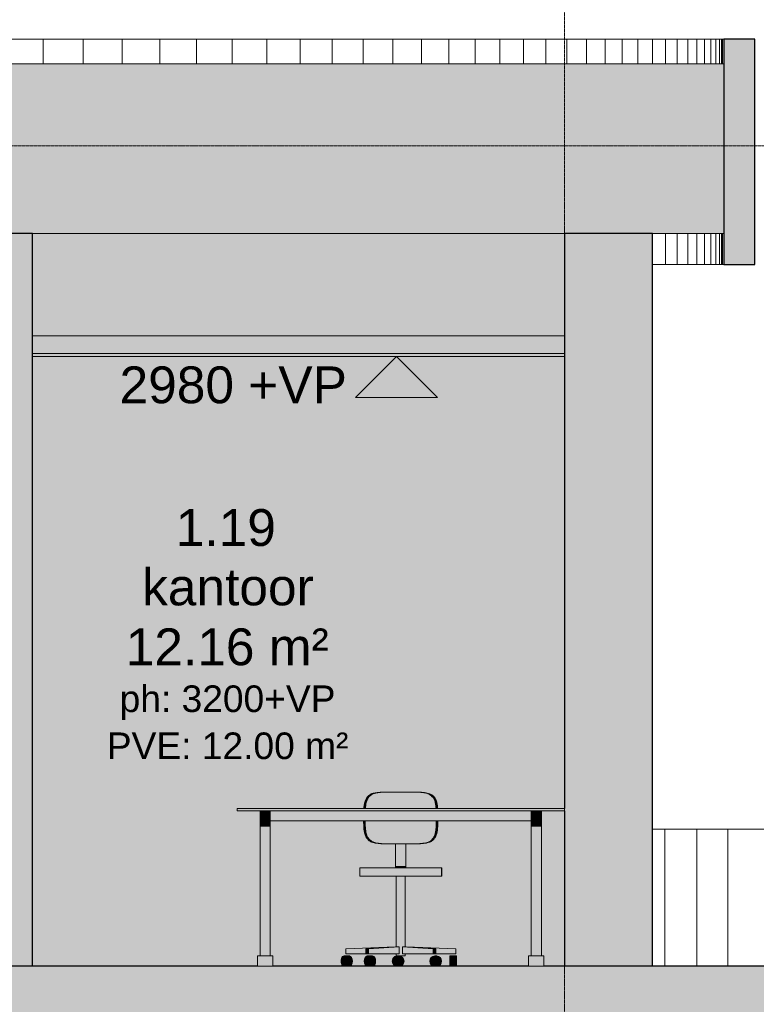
# Model space of a CAD drawing. Header units: millimetres. Extents: x -85630 to 257083, y -5697 to 14715.
# Tile 43 of 93: x 38391 to 41992, y 3804 to 8616. Entities that reach past the tile are written whole.
import ezdxf

# ---------------------------------------------------------------- set-up
doc = ezdxf.new("R2010")
doc.units = ezdxf.units.MM
doc.linetypes.add('Dash', pattern=[6.35, 3.175, -3.175])
doc.linetypes.add('THO_stramienlijn', pattern=[20, 17, -1.5, 0, -1.5])
for name, color, linetype, lineweight in [('A-AREA-IDEN', 7, 'Continuous', 13), ('A-CLNG', 7, 'Continuous', 13), ('A-CLNG-PATT', 7, 'Continuous', 13), ('A-FLOR', 7, 'Continuous', 18), ('A-FLOR-LEVL', 7, 'Continuous', 13), ('A-ROOF', 7, 'Continuous', 13), ('A-ROOF-PATT', 7, 'Continuous', 18), ('A-WALL-PATT', 7, 'Continuous', 25), ('G-ANNO-DIMS', 7, 'Continuous', 13), ('I-FURN', 7, 'Continuous', 13), ('I-FURN-HDLN', 7, 'Dash', 13), ('I-WALL', 7, 'Continuous', 18), ('S-GRID', 7, 'Continuous', 13)]:
    doc.layers.add(name, color=color, linetype=linetype, lineweight=lineweight)
doc.styles.add('Arial_1', font='arial.ttf', dxfattribs={"height": 180})
doc.styles.add('Arial_3', font='arial.ttf', dxfattribs={"height": 130})

# ---------------------------------------------------------------- blocks, each defined once
blk = doc.blocks.new('FP_60-02 doorsnede BB _plotview_')
at = {"layer": 'A-WALL-PATT', "color": 252, "lineweight": 13, "true_color": 0x858482}
for p, q in [((37191.4, 3990), (37191.4, 4660)), ((37347.9, 3990), (37347.9, 4660)), ((37499.5, 3990), (37499.5, 4660))]:
    blk.add_line(p, q, dxfattribs=at)
blk = doc.blocks.new('FP_61-02 doorsnede BB _plotview_')
at = {"layer": 'A-WALL-PATT', "color": 252, "lineweight": 13, "true_color": 0x858482}
for p, q in [((34152.9, 8400), (34152.9, 8520)), ((34348.1, 8400), (34348.1, 8520)), ((34538.1, 8400), (34538.1, 8520)), ((34722.9, 8400), (34722.9, 8520)), ((34902.3, 8400), (34902.3, 8520)), ((35076.3, 8400), (35076.3, 8520)), ((35244.8, 8400), (35244.8, 8520)), ((35407.7, 8400), (35407.7, 8520)), ((35564.9, 8400), (35564.9, 8520)), ((35716.3, 8400), (35716.3, 8520)), ((35861.9, 8400), (35861.9, 8520)), ((36001.6, 8400), (36001.6, 8520)), ((36135.3, 8400), (36135.3, 8520)), ((36263, 8400), (36263, 8520)), ((36384.5, 8400), (36384.5, 8520)), ((36499.9, 8400), (36499.9, 8520)), ((36609, 8400), (36609, 8520)), ((36711.8, 8400), (36711.8, 8520)), ((36808.3, 8400), (36808.3, 8520)), ((36898.5, 8400), (36898.5, 8520)), ((36982.1, 8400), (36982.1, 8520)), ((37059.3, 8400), (37059.3, 8520)), ((37130, 8400), (37130, 8520)), ((37194.2, 8400), (37194.2, 8520)), ((37251.7, 8400), (37251.7, 8520)), ((37302.7, 8400), (37302.7, 8520)), ((37347, 8400), (37347, 8520)), ((37384.6, 8400), (37384.6, 8520)), ((37415.6, 8400), (37415.6, 8520)), ((37439.9, 8400), (37439.9, 8520)), ((37457.4, 8400), (37457.4, 8520)), ((37468.3, 8400), (37468.3, 8520)), ((37472.4, 8400), (37472.4, 8520)), ((37130, 7420), (37130, 7570)), ((37194.2, 7420), (37194.2, 7570)), ((37251.7, 7420), (37251.7, 7570)), ((37302.7, 7420), (37302.7, 7570)), ((37347, 7420), (37347, 7570)), ((37384.6, 7420), (37384.6, 7570)), ((37415.6, 7420), (37415.6, 7570)), ((37439.9, 7420), (37439.9, 7570)), ((37457.4, 7420), (37457.4, 7570)), ((37468.3, 7420), (37468.3, 7570)), ((37472.4, 7420), (37472.4, 7570))]:
    blk.add_line(p, q, dxfattribs=at)
blk = doc.blocks.new('NLRS_82_FU_UN_bureau vrijstaand 2 poten kmx4r73h_gen_bcb - bureau vrijstaand 2 poten-2080460-02 doorsnede BB _plotview_')
at = {"layer": 'I-FURN', "linetype": 'Dash', "true_color": 0xe8c753}
blk.add_hatch(color=53, dxfattribs=at).paths.add_polyline_path([(36700, 4750), (36700, 4760), (35100, 4760), (35100, 4750), (36381.8, 4750)])
at = {"layer": 'I-FURN', "linetype": 'Dash', "true_color": 0xe9eef1}
for points in [[(35212.5, 4700), (35262.5, 4700), (35262.5, 4750), (35212.5, 4750)], [(36381.8, 4700), (36537.5, 4700), (36537.5, 4750), (35262.5, 4750), (35262.5, 4700), (36088.8, 4700)], [(36537.5, 4700), (36587.5, 4700), (36587.5, 4750), (36537.5, 4750)], [(35212.5, 4675), (35262.5, 4675), (35262.5, 4700), (35212.5, 4700)], [(35212.5, 4040), (35262.5, 4040), (35262.5, 4675), (35212.5, 4675), (35212.5, 4504.6)], [(36537.5, 4675), (36587.5, 4675), (36587.5, 4700), (36537.5, 4700)], [(36537.5, 4040), (36587.5, 4040), (36587.5, 4675), (36537.5, 4675), (36537.5, 4504.6)], [(35200, 3990), (35275, 3990), (35275, 4040), (35200, 4040)], [(36600, 3990), (36600, 4040), (36525, 4040), (36525, 3990)]]:
    blk.add_hatch(color=7, dxfattribs=at).paths.add_polyline_path(points)
at = {"layer": 'I-FURN'}
for p, q in [((35100, 4750), (35100, 4760)), ((35100, 4760), (36700, 4760)), ((36700, 4750), (35100, 4750)), ((35212.5, 4700), (35212.5, 4750)), ((35262.5, 4750), (35262.5, 4700)), ((36537.5, 4700), (36537.5, 4750)), ((36587.5, 4750), (36587.5, 4700)), ((36700, 4760), (36700, 4750)), ((35212.5, 4675), (35212.5, 4700)), ((35212.5, 4700), (35262.5, 4700)), ((35212.5, 4040), (35212.5, 4675)), ((35262.5, 4675), (35212.5, 4675)), ((35212.5, 4675), (35262.5, 4675)), ((35262.5, 4700), (35262.5, 4675)), ((35262.5, 4700), (36537.5, 4700)), ((35262.5, 4675), (35262.5, 4040)), ((36537.5, 4675), (36537.5, 4700)), ((36537.5, 4700), (36587.5, 4700)), ((36537.5, 4040), (36537.5, 4675)), ((36587.5, 4675), (36537.5, 4675)), ((36537.5, 4675), (36587.5, 4675)), ((36587.5, 4700), (36587.5, 4675)), ((36587.5, 4675), (36587.5, 4040)), ((35200, 3990), (35200, 4040)), ((35200, 4040), (35275, 4040)), ((35275, 4040), (35275, 3990)), ((36525, 3990), (36525, 4040)), ((36525, 4040), (36600, 4040)), ((36600, 4040), (36600, 3990)), ((35275, 3990), (35200, 3990)), ((36600, 3990), (36525, 3990))]:
    blk.add_line(p, q, dxfattribs=at)
blk = doc.blocks.new('NLRS_82_FU_UN_bureaustoel eenvoudig mgrq5610_gen_bcb - bureaustoel eenvoudig-2080445-02 doorsnede BB _plotview_')
at = {"layer": 'I-FURN', "true_color": 0x7186a5}
for points in [[(35731.9, 4792.3), (35736.7, 4805.1), (35744, 4816.3), (35753.7, 4825.6), (35765.2, 4832.3), (35777.9, 4836.2), (35770.2, 4836.2), (35757.5, 4832.3), (35744, 4823.7), (35736.3, 4816.3), (35729, 4805.1), (35724.2, 4792.3)], [(36022.1, 4836.2), (36029.8, 4836.2), (35991.5, 4840.8), (35983.7, 4840.8), (36003, 4839)], [(35719.5, 4760), (35727.2, 4760), (35729.9, 4781.9), (35731.9, 4792.3), (35724.2, 4792.3), (35721, 4775.8)], [(36080.1, 4760), (36080.5, 4760), (36077.8, 4781.9), (36075.8, 4792.3), (36068.1, 4792.3), (36071.3, 4775.8), (36072.8, 4760)], [(35727.1, 4670), (35724.9, 4700), (35718.4, 4700), (35719.4, 4670), (35722.6, 4670)], [(35731.9, 4636.6), (35728.7, 4653.2), (35727.1, 4670), (35719.4, 4670), (35722.9, 4643.3), (35724.2, 4636.6)], [(36068.1, 4636.6), (36075.8, 4636.6), (36079, 4653.2), (36080.6, 4670), (36072.9, 4670), (36069.4, 4643.3)], [(36080.6, 4670), (36081.6, 4700), (36073.9, 4700), (36072.9, 4670)], [(36022.1, 4592.8), (36029.8, 4592.8), (36042.5, 4596.7), (36056, 4605.3), (36063.7, 4612.6), (36071, 4623.9), (36075.8, 4636.6), (36068.1, 4636.6), (36063.3, 4623.9), (36056, 4612.6), (36046.3, 4603.4), (36034.8, 4596.7)], [(35875, 4479.2), (35925, 4479.2), (35925, 4588.2), (35875, 4588.2), (35875, 4504.6)], [(35984.4, 4588.2), (35992.1, 4588.2), (36029.8, 4592.8), (36022.1, 4592.8), (36003.4, 4590)], [(35875, 4470), (35925, 4470.3), (35925, 4479.2), (35875, 4479.2), (35875, 4470.3)], [(35699.4, 4430), (35702.4, 4430), (35702.4, 4470), (35699.4, 4470)], [(35702.4, 4430), (35792.6, 4430), (35792.6, 4470), (35702.4, 4470)], [(35795.8, 4430), (35900, 4430), (35900, 4470), (35792.6, 4470), (35792.6, 4430)], [(35900, 4040), (35900, 4430), (35878, 4430), (35878.8, 4085), (35891.8, 4085), (35891.8, 4050), (35878, 4050), (35878.7, 4040), (35894.3, 4040)], [(36007.4, 4430), (36007.4, 4470), (35900, 4470), (35900, 4430), (35954.1, 4430)], [(35900, 4040), (35922, 4040), (35921.2, 4050), (35908.2, 4050), (35908.2, 4085), (35922, 4085), (35921.3, 4430), (35900, 4430), (35900, 4088.7)], [(36090.9, 4430), (36097.6, 4430), (36097.6, 4470), (36007.4, 4470), (36007.4, 4430), (36088.8, 4430)], [(36097.6, 4430), (36100.6, 4430), (36100.6, 4470), (36097.6, 4470)], [(35631.2, 4050), (35729, 4050), (35728.9, 4075), (35869.1, 4084.8), (35631.2, 4075)], [(35728.9, 4075), (35741.9, 4075), (35795.8, 4079.5)], [(35741.9, 4050), (35741.9, 4075), (35728.9, 4075), (35729, 4050)], [(35741.9, 4050), (35891.8, 4050), (35891.8, 4085), (35741.9, 4075)], [(36058.1, 4050), (36058.1, 4075), (35908.2, 4085), (35908.2, 4050), (36015.6, 4050)], [(35926.3, 4084.7), (35926.3, 4085), (35922, 4084.9)], [(36168.8, 4050), (36168.8, 4075), (35942.3, 4083.6), (36071.1, 4075), (36071.1, 4050), (36088.8, 4050)], [(36058.1, 4075), (36071.1, 4075), (36015.6, 4077.8)], [(36071, 4050), (36071.1, 4075), (36058.1, 4075), (36058.1, 4050)], [(35648.9, 3990), (35645, 3990.9), (35641.5, 3993.3), (35638.5, 3997.3), (35634.7, 4008.5), (35634.7, 4021.5), (35638.5, 4032.7), (35641.5, 4036.7), (35645, 4039.1), (35648.9, 4040), (35619.2, 4039.1), (35615.6, 4036.7), (35612.6, 4032.7), (35608.8, 4021.5), (35608.8, 4008.5), (35612.6, 3997.3), (35615.6, 3993.3), (35619.2, 3990.9), (35623, 3990)], [(35648.9, 3990), (35652.7, 3990.9), (35656.2, 3993.3), (35659.2, 3997.3), (35663, 4008.5), (35663, 4021.5), (35659.2, 4032.7), (35656.2, 4036.7), (35652.7, 4039.1), (35648.9, 4040), (35645, 4039.1), (35641.5, 4036.7), (35638.5, 4032.7), (35634.7, 4021.5), (35634.7, 4008.5), (35638.5, 3997.3), (35641.5, 3993.3), (35645, 3990.9)], [(35736.4, 3990), (35740.2, 3990.9), (35743.8, 3993.3), (35746.8, 3997.3), (35750.6, 4008.5), (35750.6, 4021.5), (35746.8, 4032.7), (35743.8, 4036.7), (35740.2, 4039.1), (35736.4, 4040), (35732.6, 4039.1), (35729.1, 4036.7), (35726, 4032.7), (35722.2, 4021.5), (35722.2, 4008.5), (35726, 3997.3), (35729.1, 3993.3), (35732.6, 3990.9)], [(35762.3, 3990), (35766.1, 3990.9), (35769.7, 3993.3), (35772.7, 3997.3), (35776.5, 4008.5), (35776.5, 4021.5), (35772.7, 4032.7), (35769.7, 4036.7), (35766.1, 4039.1), (35762.3, 4040), (35740.2, 4039.1), (35743.8, 4036.7), (35746.8, 4032.7), (35750.6, 4021.5), (35750.6, 4008.5), (35746.8, 3997.3), (35743.8, 3993.3), (35740.2, 3990.9), (35736.4, 3990)], [(35882.4, 3990), (35888.6, 3990.9), (35894.3, 3993.3), (35899.3, 3997.3), (35903, 4002.5), (35905.4, 4008.5), (35906.2, 4015), (35905.4, 4021.5), (35903, 4027.5), (35899.3, 4032.7), (35894.3, 4036.7), (35884.4, 4039.7), (35880.9, 4039.8), (35876.3, 4039.1), (35869.1, 4035.5), (35865.6, 4032.7), (35861.9, 4027.5), (35859.5, 4021.5), (35858.7, 4015), (35859.5, 4008.5), (35861.9, 4002.5), (35869.1, 3994.5), (35870.6, 3993.3), (35876.3, 3990.9)], [(35892.3, 3990), (35898.5, 3990.9), (35905.4, 3994.3), (35909.1, 3997.3), (35912.9, 4002.5), (35915.3, 4008.5), (35916.1, 4015), (35915.3, 4021.5), (35912.9, 4027.5), (35906.2, 4035), (35904.2, 4036.7), (35894.3, 4039.7), (35884.4, 4040), (35888.6, 4039.1), (35894.3, 4036.7), (35899.3, 4032.7), (35903, 4027.5), (35905.4, 4021.5), (35906.2, 4015), (35905.4, 4008.5), (35903, 4002.5), (35899.3, 3997.3), (35894.3, 3993.3), (35888.6, 3990.9), (35888.6, 3990)], [(36075.9, 3990), (36069.8, 3990.9), (36064.1, 3993.3), (36059.1, 3997.3), (36055.4, 4002.5), (36053, 4008.5), (36052.2, 4015), (36053, 4021.5), (36055.4, 4027.5), (36059.1, 4032.7), (36064.1, 4036.7), (36069.8, 4039.1), (36075.9, 4040), (36059.9, 4039.1), (36054.2, 4036.7), (36049.2, 4032.7), (36045.5, 4027.5), (36043.1, 4021.5), (36042.3, 4015), (36043.1, 4008.5), (36045.5, 4002.5), (36049.2, 3997.3), (36054.2, 3993.3), (36059.9, 3990.9), (36066.1, 3990)], [(36075.9, 3990), (36082.1, 3990.9), (36088.8, 3994.1), (36092.8, 3997.3), (36096.5, 4002.5), (36098.9, 4008.5), (36099.7, 4015), (36098.9, 4021.5), (36096.5, 4027.5), (36092.8, 4032.7), (36087.8, 4036.7), (36082.1, 4039.1), (36075.9, 4040), (36069.8, 4039.1), (36064.1, 4036.7), (36059.1, 4032.7), (36055.4, 4027.5), (36053, 4021.5), (36052.2, 4015), (36053, 4008.5), (36055.4, 4002.5), (36059.1, 3997.3), (36064.1, 3993.3), (36069.8, 3990.9)], [(36172.3, 3990), (36172.3, 4040), (36140.3, 4039.1), (36140.3, 3990)]]:
    blk.add_hatch(color=252, dxfattribs=at).paths.add_polyline_path(points)
h = blk.add_hatch(color=252, dxfattribs=at)
h.paths.add_polyline_path([(35858, 4588.2), (35900, 4588.2), (35900, 4700), (35726.1, 4700), (35727.1, 4670), (35730.6, 4643.3), (35731.9, 4636.6), (35736.7, 4623.9), (35744, 4612.6), (35753.7, 4603.4), (35765.2, 4596.7), (35777.9, 4592.8), (35816.3, 4588.2), (35857.7, 4588.2)])
h.paths.add_polyline_path([(35857.9, 4760), (35900, 4760), (35900, 4840.8), (35815.6, 4840.8), (35777.9, 4836.2), (35765.2, 4832.3), (35753.7, 4825.6), (35744, 4816.3), (35736.7, 4805.1), (35731.9, 4792.3), (35728.7, 4775.8), (35727.5, 4760), (35857.7, 4760)])
h = blk.add_hatch(color=252, dxfattribs=at)
h.paths.add_polyline_path([(35983.7, 4588.2), (35984.4, 4588.2), (36022.1, 4592.8), (36034.8, 4596.7), (36046.3, 4603.4), (36056, 4612.6), (36063.3, 4623.9), (36069.4, 4643.3), (36071.3, 4653.2), (36072.9, 4670), (36073.9, 4700), (35900, 4700), (35900, 4588.2), (35942.3, 4588.2)])
h.paths.add_polyline_path([(36056.8, 4760), (36072.8, 4760), (36070.1, 4781.9), (36068.1, 4792.3), (36063.3, 4805.1), (36056, 4816.3), (36046.3, 4825.6), (36034.8, 4832.3), (36022.1, 4836.2), (35983.7, 4840.8), (35900, 4840.8), (35900, 4760), (36022.1, 4760)])
h = blk.add_hatch(color=252, dxfattribs=at)
h.paths.add_polyline_path([(36063.7, 4816.3), (36054, 4825.6), (36042.5, 4832.3), (36029.8, 4836.2), (36022.1, 4836.2), (36034.8, 4832.3), (36046.3, 4825.6), (36056, 4816.3)])
h.paths.add_polyline_path([(36068.1, 4792.3), (36075.8, 4792.3), (36071, 4805.1), (36063.3, 4816.3), (36056, 4816.3), (36063.3, 4805.1)])
h = blk.add_hatch(color=252, dxfattribs=at)
h.paths.add_polyline_path([(35770.2, 4592.8), (35777.9, 4592.8), (35765.2, 4596.7), (35753.7, 4603.4), (35744, 4612.6), (35736.3, 4612.6), (35746, 4603.4), (35757.5, 4596.7)])
h.paths.add_polyline_path([(35736.3, 4612.6), (35744, 4612.6), (35736.7, 4623.9), (35731.9, 4636.6), (35724.2, 4636.6), (35729, 4623.9)])
at = {"layer": 'I-FURN'}
for p, q in [((35808.5, 4840.8), (35816.3, 4840.8)), ((35816.3, 4840.8), (35900, 4840.8)), ((35900, 4840.8), (35983.7, 4840.8)), ((35983.7, 4840.8), (35991.5, 4840.8)), ((35815.6, 4588.2), (35807.9, 4588.2)), ((35900, 4588.2), (35815.6, 4588.2)), ((35875, 4479.2), (35875, 4588.2)), ((35984.4, 4588.2), (35900, 4588.2)), ((35925, 4588.2), (35925, 4479.2)), ((35992.1, 4588.2), (35984.4, 4588.2)), ((35875, 4470), (35875, 4479.2)), ((35925, 4479.2), (35925, 4470)), ((35699.4, 4470), (35699.4, 4430)), ((35702.4, 4470), (35699.4, 4470)), ((35699.4, 4430), (35702.4, 4430)), ((35792.6, 4470), (35702.4, 4470)), ((35702.4, 4430), (35792.6, 4430)), ((35900, 4470), (35792.6, 4470)), ((35792.6, 4430), (35900, 4430)), ((35878, 4430), (35878, 4084.1)), ((36007.4, 4470), (35900, 4470)), ((35900, 4430), (36007.4, 4430)), ((35922, 4084.1), (35922, 4430)), ((36097.6, 4470), (36007.4, 4470)), ((36007.4, 4430), (36097.6, 4430)), ((36100.6, 4470), (36097.6, 4470)), ((36097.6, 4430), (36100.6, 4430)), ((36100.6, 4430), (36100.6, 4470)), ((35873.7, 4085), (35631.2, 4075)), ((35631.2, 4075), (35631.2, 4050)), ((35631.2, 4050), (35729, 4050)), ((35728.9, 4075), (35878.8, 4085)), ((35729, 4050), (35728.9, 4075)), ((35741.9, 4075), (35728.9, 4075)), ((35741.9, 4050), (35729, 4050)), ((35891.8, 4085), (35741.9, 4075)), ((35741.9, 4075), (35741.9, 4050)), ((35741.9, 4050), (35891.8, 4050)), ((35878, 4085), (35873.7, 4085)), ((35878, 4050), (35878, 4040)), ((35878.8, 4085), (35891.8, 4085)), ((35891.8, 4050), (35891.8, 4085)), ((35908.2, 4085), (35908.2, 4050)), ((36058.1, 4075), (35908.2, 4085)), ((35908.2, 4085), (35921.2, 4085)), ((35908.2, 4050), (36058.1, 4050)), ((35921.2, 4085), (36071.1, 4075)), ((35926.3, 4085), (35921.9, 4085)), ((35922, 4040), (35922, 4050)), ((36168.8, 4075), (35926.3, 4085)), ((36058.1, 4050), (36058.1, 4075)), ((36071.1, 4075), (36058.1, 4075)), ((36071, 4050), (36058.1, 4050)), ((36071.1, 4075), (36071, 4050)), ((36071, 4050), (36168.8, 4050)), ((36168.8, 4050), (36168.8, 4075)), ((35648.9, 4040), (35623, 4040)), ((35762.3, 4040), (35736.4, 4040)), ((35878, 4040), (35900, 4040)), ((35900, 4040), (35922, 4040)), ((36075.9, 4040), (36066.1, 4040)), ((36172.3, 4040), (36140.3, 4040)), ((36140.3, 4040), (36140.3, 3990)), ((36172.3, 3990), (36172.3, 4040)), ((35641.2, 3990), (35648.9, 3990)), ((35736.4, 3990), (35762.3, 3990)), ((36066.1, 3990), (36075.9, 3990))]:
    blk.add_line(p, q, dxfattribs=at)
for centre, ratio, start_param, end_param in [((35623, 4015), 0.587785, 0, 3.141593), ((35648.9, 4015), 0.587785, 0, 3.141593), ((35648.9, 4015), 0.587785, 3.141593, 6.283185), ((35736.4, 4015), 0.587786, 0, 3.141592), ((35736.4, 4015), 0.587786, 3.141593, 6.283185), ((35762.3, 4015), 0.587786, 3.141593, 6.283185), ((35882.4, 4015), 0.951057, 0, 3.141593), ((35882.4, 4015), 0.951057, 3.141593, 6.283185), ((35892.3, 4015), 0.951057, 3.141593, 6.283185), ((36066.1, 4015), 0.951056, 0, 3.141592), ((36075.9, 4015), 0.951056, 0, 3.141592), ((36075.9, 4015), 0.951056, 3.141593, 6.283185)]:
    blk.add_ellipse(centre, major_axis=(0, 25), ratio=ratio, start_param=start_param, end_param=end_param, dxfattribs=at)
for points, knots in [([(35724.2, 4792.3), (35725.4, 4796.8), (35727.7, 4803.1), (35732.2, 4811), (35735.9, 4816), (35739.7, 4820.1), (35743.4, 4823.5), (35747.3, 4826.6), (35751.5, 4829.3), (35756, 4831.7), (35762.1, 4834.2), (35766.9, 4835.6), (35770.2, 4836.2)], [0, 0, 0, 0, 0.2, 0.3, 0.4, 0.475, 0.55, 0.625, 0.7, 0.775, 0.85, 1, 1, 1, 1]), ([(35777.9, 4836.2), (35773.5, 4835.3), (35767.1, 4833.4), (35759.2, 4829.4), (35754.1, 4826), (35749.8, 4822.4), (35746.2, 4818.9), (35742.9, 4815.1), (35740, 4810.9), (35737.4, 4806.6), (35734.4, 4800.5), (35732.8, 4795.7), (35731.9, 4792.3)], [0, 0, 0, 0, 0.2, 0.3, 0.4, 0.475, 0.55, 0.625, 0.7, 0.775, 0.85, 1, 1, 1, 1]), ([(36068.1, 4792.3), (36066.9, 4796.8), (36064.6, 4803.1), (36060.1, 4811), (36056.4, 4816), (36052.6, 4820.1), (36048.9, 4823.5), (36045, 4826.6), (36040.8, 4829.3), (36036.3, 4831.7), (36030.2, 4834.2), (36025.4, 4835.6), (36022.1, 4836.2)], [0, 0, 0, 0, 0.2, 0.3, 0.4, 0.475, 0.55, 0.625, 0.7, 0.775, 0.85, 1, 1, 1, 1]), ([(36029.8, 4836.2), (36034.2, 4835.3), (36040.6, 4833.4), (36048.5, 4829.4), (36053.6, 4826), (36057.9, 4822.4), (36061.5, 4818.9), (36064.8, 4815.1), (36067.7, 4810.9), (36070.3, 4806.6), (36073.3, 4800.5), (36074.9, 4795.7), (36075.8, 4792.3)], [0, 0, 0, 0, 0.2, 0.3, 0.4, 0.475, 0.55, 0.625, 0.7, 0.775, 0.85, 1, 1, 1, 1]), ([(35719.4, 4760), (35719.7, 4765.3), (35720.8, 4776.2), (35722.9, 4786.9), (35724.2, 4792.3)], [0.0310297, 0.0310297, 0.0310297, 0.0310297, 0.5, 1, 1, 1, 1]), ([(35731.9, 4792.3), (35730.6, 4786.9), (35728.5, 4776.2), (35727.4, 4765.3), (35727.1, 4760)], [0, 0, 0, 0, 0.5, 0.9689704, 0.9689704, 0.9689704, 0.9689704]), ([(36072.9, 4760), (36072.6, 4765.3), (36071.5, 4776.2), (36069.4, 4786.9), (36068.1, 4792.3)], [0.0310296, 0.0310296, 0.0310296, 0.0310296, 0.5, 1, 1, 1, 1]), ([(36075.8, 4792.3), (36077.1, 4786.9), (36079.2, 4776.2), (36080.3, 4765.3), (36080.6, 4760)], [0, 0, 0, 0, 0.5, 0.9689703, 0.9689703, 0.9689703, 0.9689703]), ([(35719.4, 4670), (35719, 4678.7), (35718.6, 4688.7), (35718.4, 4698.7), (35718.4, 4700)], [0, 0, 0, 0, 0.5, 0.5763406, 0.5763406, 0.5763406, 0.5763406]), ([(35726.1, 4700), (35726.1, 4698.7), (35726.3, 4688.7), (35726.7, 4678.7), (35727.1, 4670)], [0.4236594, 0.4236594, 0.4236594, 0.4236594, 0.5, 1, 1, 1, 1]), ([(36072.9, 4670), (36073.3, 4678.7), (36073.7, 4688.7), (36073.9, 4698.7), (36073.9, 4700)], [0, 0, 0, 0, 0.5, 0.5763406, 0.5763406, 0.5763406, 0.5763406]), ([(36081.6, 4700), (36081.6, 4698.7), (36081.4, 4688.7), (36081, 4678.7), (36080.6, 4670)], [0.4236594, 0.4236594, 0.4236594, 0.4236594, 0.5, 1, 1, 1, 1]), ([(35770.2, 4592.8), (35765.8, 4593.6), (35759.4, 4595.5), (35751.5, 4599.6), (35746.4, 4603), (35742.1, 4606.5), (35738.5, 4610.1), (35735.2, 4613.9), (35732.3, 4618), (35729.7, 4622.4), (35726.7, 4628.4), (35725.1, 4633.2), (35724.2, 4636.6)], [0, 0, 0, 0, 0.2, 0.3, 0.4, 0.475, 0.55, 0.625, 0.7, 0.775, 0.85, 1, 1, 1, 1]), ([(35731.9, 4636.6), (35733.1, 4632.1), (35735.4, 4625.8), (35739.9, 4618), (35743.6, 4613), (35747.4, 4608.9), (35751.1, 4605.4), (35755, 4602.3), (35759.2, 4599.6), (35763.7, 4597.3), (35769.8, 4594.7), (35774.6, 4593.4), (35777.9, 4592.8)], [0, 0, 0, 0, 0.2, 0.3, 0.4, 0.475, 0.55, 0.625, 0.7, 0.775, 0.85, 1, 1, 1, 1]), ([(36022.1, 4592.8), (36026.5, 4593.6), (36032.9, 4595.5), (36040.8, 4599.6), (36045.9, 4603), (36050.2, 4606.5), (36053.8, 4610.1), (36057.1, 4613.9), (36060, 4618), (36062.6, 4622.4), (36065.6, 4628.4), (36067.2, 4633.2), (36068.1, 4636.6)], [0, 0, 0, 0, 0.2, 0.3, 0.4, 0.475, 0.55, 0.625, 0.7, 0.775, 0.85, 1, 1, 1, 1]), ([(36075.8, 4636.6), (36074.6, 4632.1), (36072.3, 4625.8), (36067.8, 4618), (36064.1, 4613), (36060.3, 4608.9), (36056.6, 4605.4), (36052.7, 4602.3), (36048.5, 4599.6), (36044, 4597.3), (36037.9, 4594.7), (36033.1, 4593.4), (36029.8, 4592.8)], [0, 0, 0, 0, 0.2, 0.3, 0.4, 0.475, 0.55, 0.625, 0.7, 0.775, 0.85, 1, 1, 1, 1])]:
    blk.add_open_spline(points, degree=3, knots=knots, dxfattribs=at)
for points in [[(35770.2, 4836.2), (35776.5, 4837.3), (35789.2, 4839.2), (35802.1, 4840.4), (35808.5, 4840.8)], [(35816.3, 4840.8), (35809.8, 4840.4), (35796.9, 4839.2), (35784.2, 4837.3), (35777.9, 4836.2)], [(36022.1, 4836.2), (36015.8, 4837.3), (36003.1, 4839.2), (35990.2, 4840.4), (35983.7, 4840.8)], [(35991.5, 4840.8), (35997.9, 4840.4), (36010.8, 4839.2), (36023.5, 4837.3), (36029.8, 4836.2)], [(35724.2, 4636.6), (35722.9, 4642.1), (35720.7, 4653.1), (35719.6, 4664.3), (35719.4, 4670)], [(35727.1, 4670), (35727.3, 4664.3), (35728.4, 4653.1), (35730.6, 4642.1), (35731.9, 4636.6)], [(36068.1, 4636.6), (36069.4, 4642.1), (36071.6, 4653.1), (36072.7, 4664.3), (36072.9, 4670)], [(36080.6, 4670), (36080.4, 4664.3), (36079.3, 4653.1), (36077.1, 4642.1), (36075.8, 4636.6)], [(35807.9, 4588.2), (35801.5, 4588.6), (35788.9, 4589.8), (35776.4, 4591.7), (35770.2, 4592.8)], [(35777.9, 4592.8), (35784.1, 4591.7), (35796.6, 4589.8), (35809.2, 4588.6), (35815.6, 4588.2)], [(35984.4, 4588.2), (35990.8, 4588.6), (36003.4, 4589.8), (36015.9, 4591.7), (36022.1, 4592.8)], [(36029.8, 4592.8), (36023.6, 4591.7), (36011.1, 4589.8), (35998.5, 4588.6), (35992.1, 4588.2)]]:
    blk.add_open_spline(points, degree=3, dxfattribs=at)
blk = doc.blocks.new('Spot Elevations - arrow below 13mm-1358115-02 doorsnede BB _plotview_')
at = {"layer": 'G-ANNO-DIMS'}
for p, q in [((34426.2, 2780), (34626.2, 2980)), ((34426.2, 2980), (34826.2, 2980)), ((34626.2, 2980), (34826.2, 2780)), ((34826.2, 2780), (34426.2, 2780))]:
    blk.add_line(p, q, dxfattribs=at)

msp = doc.modelspace()

# ---------------------------------------------------------------- hatches: boundary and pattern name
at = {"layer": 'A-CLNG', "true_color": 0xebebeb}
msp.add_hatch(color=7, dxfattribs=at).paths.add_polyline_path([(40735.7204874, 6970), (41053.8720994, 6970), (41053.8720994, 6985), (38453.8720994, 6985), (38453.8720994, 6970), (39563.7339089, 6970)])
at = {"layer": 'A-CLNG-PATT', "true_color": 0xc8ffff}
msp.add_hatch(color=7, dxfattribs=at).paths.add_polyline_path([(40735.7204874, 6985), (41053.8720994, 6985), (41053.8720994, 7070), (38453.8720994, 7070), (38453.8720994, 6985), (39563.7339089, 6985)])
at = {"layer": 'A-FLOR', "true_color": 0x7f7f7f}
msp.add_hatch(color=8, dxfattribs=at).paths.add_polyline_path([(30187.8412804, 3580), (43903.9029072, 3580), (43903.9029072, 3990), (13003.9029072, 3990), (13003.9029072, 3580), (29601.8479911, 3580)])
at = {"layer": 'A-ROOF-PATT', "lineweight": 13, "true_color": 0xafafaf}
h = msp.add_hatch(color=253, dxfattribs=at)
h.paths.add_polyline_path([(24123.9030973, 7570), (24123.9030973, 8400), (15073.9029072, 8400), (15073.9029072, 7570), (23155.921809, 7570)])
h.paths.add_polyline_path([(41321.7137767, 7570), (41833.8757018, 7570), (41833.8757018, 8400), (32783.9030973, 8400), (32783.9030973, 7570), (40735.7204874, 7570)])
at = {"layer": 'A-WALL-PATT', "lineweight": 18, "true_color": 0x808080}
for points in [[(41833.8757018, 7420), (41983.8757018, 7420), (41983.8757018, 8520), (41833.8757018, 8520), (41833.8757018, 7831.7795976)], [(41321.7137767, 3990), (41483.8720994, 3990), (41483.8720994, 7570), (41053.8720994, 7570), (41053.8720994, 3990)]]:
    msp.add_hatch(color=8, dxfattribs=at).paths.add_polyline_path(points)
at = {"layer": 'A-WALL-PATT', "lineweight": 18, "true_color": 0xafafaf}
msp.add_hatch(color=253, dxfattribs=at).paths.add_polyline_path([(38391.7473303, 3990), (38453.8720994, 3990), (38453.8720994, 7570), (38328.8720994, 7570), (38328.8720994, 3990)])
at = {"layer": 'A-WALL-PATT', "true_color": 0xf0f0f0}
h = msp.add_hatch(color=7, dxfattribs=at)
h.paths.add_polyline_path([(38453.8720994, 3990), (39553.9030973, 3990), (39553.9030973, 4040), (39566.4030973, 4040), (39566.4030973, 4750), (39453.9030973, 4750), (39453.9030973, 4760), (40073.3592392, 4760), (40076.0834681, 4781.9004498), (40080.2394166, 4797.9783277), (40082.8655058, 4805.0540762), (40090.2402102, 4816.3257598), (40099.9120525, 4825.5661091), (40111.4054637, 4832.2942576), (40131.8391553, 4837.3163525), (40162.4256697, 4840.8222656), (40357.2617215, 4839.7089648), (40383.6663425, 4836.159668), (40400.2013087, 4830.0695099), (40409.871595, 4823.6768284), (40417.5662771, 4816.3254671), (40426.0209968, 4802.143377), (40429.6610851, 4792.3354492), (40432.9309226, 4775.7851647), (40434.5472646, 4760), (41053.8720994, 4760), (41053.8720994, 6970), (38453.8720994, 6970), (38453.8720994, 4504.6387091)])
h.paths.add_polyline_path([(39628.9030973, 3990), (39973.0618301, 3990.8518512), (39969.5177663, 3993.3493588), (39966.4744092, 3997.3223218), (39962.6711579, 4008.5295121), (39962.6711542, 4021.4704643), (39966.4743991, 4032.6776609), (39969.5177539, 4036.650629), (39973.0618162, 4039.1481425), (39976.8650641, 4040), (40006.5568646, 4039.1481488), (40010.1009284, 4036.6506412), (40013.1442855, 4032.6776782), (40016.9475405, 4021.4704879), (40016.9475405, 4008.5295357), (40013.1442956, 3997.3223391), (40010.1009408, 3993.3493588), (40006.5568785, 3990.8518575), (40006.5568785, 3990), (40086.538383, 3990.8518575), (40082.994325, 3993.3493588), (40079.9509565, 3997.3223391), (40076.1477063, 4008.5295357), (40076.14771, 4021.4704879), (40079.9509667, 4032.6776782), (40082.994328, 4036.6506411), (40086.5383969, 4039.1481425), (40094.1449039, 4040), (40120.0334367, 4039.1481425), (40123.577504, 4036.650629), (40126.6208631, 4032.6776609), (40130.4241134, 4021.4704643), (40130.4241134, 4008.5295121), (40126.620853, 3997.3223218), (40123.5774916, 3993.3493588), (40120.0334228, 3990.8518512), (40120.0334228, 3990), (40230.195675, 3990.8518512), (40222.9763593, 3994.5473947), (40219.5369688, 3997.3223391), (40215.7584799, 4002.4999894), (40213.3831972, 4008.5295601), (40212.5730386, 4014.9999878), (40213.3831972, 4021.4704643), (40215.7584799, 4027.5000053), (40222.9763593, 4035.4526069), (40227.6592177, 4038.0434477), (40232.6527264, 4039.4882707), (40231.9030973, 4040), (40231.9030973, 4050.0013351), (39985.1430492, 4050.0013351), (39985.1368961, 4074.9980621), (40231.9030973, 4084.9999466), (40231.9030973, 4430), (40053.3194062, 4430), (40053.3194062, 4470), (40228.9499723, 4470.3034438), (40228.9499723, 4588.1669769), (40149.7271982, 4589.3116312), (40124.1398522, 4592.7848633), (40107.6048859, 4598.8750214), (40097.9345997, 4605.2677029), (40090.2399176, 4612.6190641), (40081.066742, 4628.7369762), (40076.8294749, 4643.2695794), (40074.8732913, 4653.1729036), (40073.2589301, 4669.9889648), (40072.0729223, 4700), (39616.4030973, 4700), (39616.4030973, 4040), (39628.9030973, 4040)])
h.paths.add_polyline_path([(40453.6237867, 3990), (40494.1999723, 3990.8518575), (40494.1999723, 4040), (40526.1999723, 4039.1481488), (40526.1999723, 3990), (40878.9030973, 3990), (40878.9030973, 4040), (40891.4030973, 4040), (40891.4030973, 4700), (40435.4897164, 4700), (40434.5472646, 4669.9889648), (40430.9769987, 4643.2695794), (40427.7422498, 4631.4389927), (40424.9406888, 4623.8904551), (40417.5659844, 4612.6187715), (40404.6797882, 4601.4968165), (40396.4007309, 4596.6502736), (40375.9670393, 4591.6243708), (40346.0478994, 4588.1669769), (40278.9499723, 4588.1669769), (40278.9499723, 4470), (40454.4867885, 4470), (40454.4867885, 4430), (40275.9030973, 4430), (40275.9030973, 4084.9999466), (40296.2255205, 4084.3372479), (40522.669239, 4074.9980621), (40522.669239, 4050.0013351), (40275.9030973, 4050.0013351), (40275.1534627, 4040), (40252.3917696, 4039.1481488), (40260.1258666, 4035.0372724), (40264.903088, 4030.1390218), (40266.8289648, 4027.5000106), (40269.4594389, 4019.4323231), (40269.4594389, 4010.5676679), (40269.2042474, 4008.5295357), (40264.903088, 3999.8609781), (40259.5971059, 3994.5361142), (40258.1262092, 3993.349371), (40248.209068, 3990.2728508), (40253.9030866, 3990), (40413.8050176, 3990.8518512), (40406.8811289, 3994.3090573), (40403.1463484, 3997.3223218), (40399.3678368, 4002.5000106), (40396.9925664, 4008.5295357), (40396.1824079, 4015.0000122), (40396.9925664, 4021.4704879), (40399.3678484, 4027.5000106), (40403.1463649, 4032.6776782), (40412.009873, 4038.3663008), (40417.9591845, 4039.7231951), (40424.9541394, 4040), (40436.0011771, 4039.1481488), (40442.7238428, 4035.8532927), (40446.6598336, 4032.6776782), (40450.4383579, 4027.4999894), (40452.8136283, 4021.4704643), (40453.6237867, 4015.0000122), (40452.8136316, 4008.5295357), (40450.4383579, 4002.4999894), (40446.6598298, 3997.3223218), (40441.7355726, 3993.3493588), (40436.0011546, 3990.8518512), (40436.0011546, 3990), (40450.4383579, 3990)])
h.paths.add_polyline_path([(40953.9030973, 3990), (41053.8720994, 3990), (41053.8720994, 4750), (40941.4030973, 4750), (40941.4030973, 4040), (40953.9030973, 4040)])
h.paths.add_polyline_path([(40735.7204874, 7070), (41053.8720994, 7070), (41053.8720994, 7570), (38453.8720994, 7570), (38453.8720994, 7070), (39563.7339089, 7070)])

# ---------------------------------------------------------------- linework, layer by layer
at = {"layer": 'A-CLNG'}
for p, q in [((41053.8720994, 7070), (38453.8720994, 7070)), ((41053.8720994, 6985), (38453.8720994, 6985)), ((38453.8720994, 6970), (41053.8720994, 6970))]:
    msp.add_line(p, q, dxfattribs=at)
at = {"layer": 'A-FLOR', "lineweight": 25}
for p, q in [((39553.9030973, 3990), (13003.9029072, 3990)), ((40090.3416362, 3990), (39628.9030973, 3990)), ((40419.9588045, 3990), (40116.2301691, 3990)), ((40878.9030973, 3990), (40429.8473669, 3990)), ((43903.9029072, 3990), (40953.9030973, 3990))]:
    msp.add_line(p, q, dxfattribs=at)
at = {"layer": 'A-FLOR-LEVL', "color": 5, "linetype": 'THO_stramienlijn', "true_color": 0x0000ff}
for p, q in [((9295.8938944, 8000), (46594.6842599, 8000)), ((10565.8938944, 3990), (46594.6842599, 3990))]:
    msp.add_line(p, q, dxfattribs=at)
at = {"layer": 'A-ROOF', "lineweight": 18}
for p, q in [((41833.8757018, 8400), (15073.9029072, 8400)), ((32783.9030973, 7570), (41833.8757018, 7570))]:
    msp.add_line(p, q, dxfattribs=at)
at = {"layer": 'I-WALL'}
for p, q in [((32784.3285395, 8520), (41833.8720994, 8520)), ((41833.8720994, 7420), (41485.3833318, 7420)), ((41484.5139243, 4660), (43903.901035, 4660))]:
    msp.add_line(p, q, dxfattribs=at)
at = {"layer": 'I-WALL', "lineweight": 25}
for p, q in [((41833.8757018, 8520), (41833.8757018, 7420)), ((41983.8757018, 8520), (41833.8757018, 8520)), ((41983.8757018, 7420), (41983.8757018, 8520)), ((38453.8720994, 7570), (38328.8720994, 7570)), ((38453.8720994, 3990), (38453.8720994, 7570)), ((41053.8720994, 7570), (41053.8720994, 4760)), ((41483.8720994, 7570), (41053.8720994, 7570)), ((41483.8720994, 3990), (41483.8720994, 7570)), ((41833.8757018, 7420), (41983.8757018, 7420)), ((41053.8720994, 4750), (41053.8720994, 3990))]:
    msp.add_line(p, q, dxfattribs=at)
at = {"layer": 'S-GRID', "color": 5, "linetype": 'THO_stramienlijn', "true_color": 0x0000ff}
msp.add_line((41053.9030973, -4350), (41053.9030973, 13370), dxfattribs=at)

# ---------------------------------------------------------------- block references
at = {"layer": 'G-ANNO-DIMS'}
msp.add_blockref('Spot Elevations - arrow below 13mm-1358115-02 doorsnede BB _plotview_', (5607.032416, 3990), dxfattribs=at)
at = {"layer": 'I-FURN'}
msp.add_blockref('NLRS_82_FU_UN_bureaustoel eenvoudig mgrq5610_gen_bcb - bureaustoel eenvoudig-2080445-02 doorsnede BB _plotview_', (4353.9030973, 0), dxfattribs=at)
at = {"layer": 'I-FURN-HDLN'}
msp.add_blockref('NLRS_82_FU_UN_bureau vrijstaand 2 poten kmx4r73h_gen_bcb - bureau vrijstaand 2 poten-2080460-02 doorsnede BB _plotview_', (4353.9030973, 0), dxfattribs=at)
at = {"layer": 'I-WALL'}
for name in ['FP_61-02 doorsnede BB _plotview_', 'FP_60-02 doorsnede BB _plotview_']:
    msp.add_blockref(name, (4353.9030973, 0), dxfattribs=at)

# ---------------------------------------------------------------- texts
at = {"layer": 'A-AREA-IDEN', "attachment_point": 1}
for s, insert, char_height, width, style in [('1.19', (39154.2751283, 6223.7301988), 180, 585.231875, 'Arial_1'), ('kantoor', (38989.856521, 5933.612268), 180, 994.0925, 'Arial_1'), ('12.16 m²', (38909.7751283, 5640.8599015), 180, 1178.480625, 'Arial_1'), ('ph: 3200+VP', (38879.7751283, 5362.2118023), 130, 1250.6325, 'Arial_3'), ('PVE: 12.00 m²', (38817.2751283, 5132.2118023), 130, 1402.953125, 'Arial_3')]:
    msp.add_mtext(s, dxfattribs=dict(at, insert=insert, char_height=char_height, width=width, style=style))
at = {"layer": 'G-ANNO-DIMS', "insert": (38879.5309095, 6921.1479684), "char_height": 180, "width": 1328.794312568, "attachment_point": 1, "line_spacing_factor": 0.941778, "style": 'Arial_1'}
msp.add_mtext('2980 +VP', dxfattribs=at)

doc.saveas('drawing.dxf')
